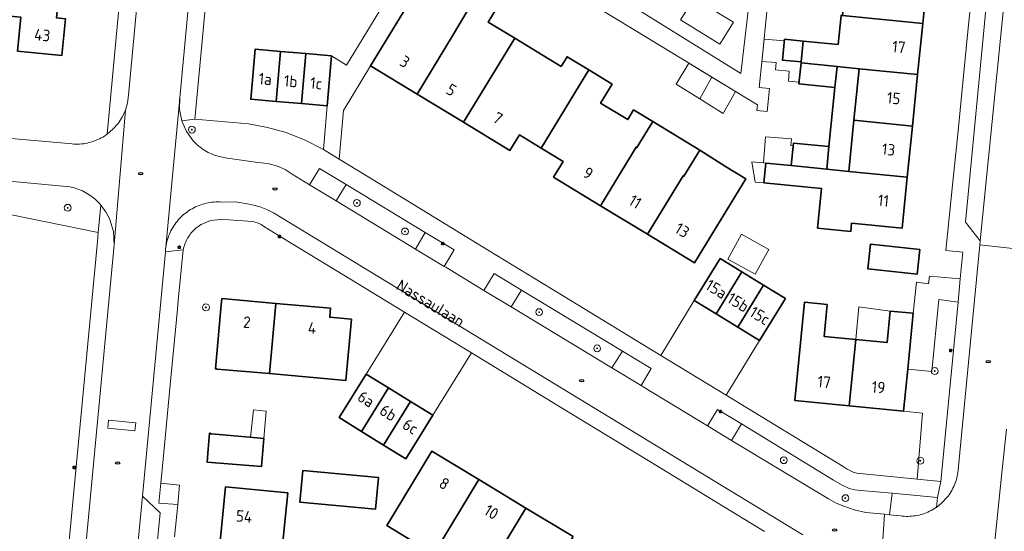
# Model space of a CAD drawing. Header units: metres. Extents: x 152610 to 160096, y 456114 to 462495.
# Tile 72 of 256: x 156213 to 156328, y 459058 to 459117. Entities that reach past the tile are written whole.
import ezdxf
from ezdxf.enums import TextEntityAlignment as Align

# ---------------------------------------------------------------- set-up
doc = ezdxf.new("R2010")
doc.units = ezdxf.units.M
doc.header["$LTSCALE"] = 0.5
doc.layers.get('0').update_dxf_attribs({"linetype": 'CONTINUOUS'})
for name, color, linetype, lineweight in [('B-PV-GR-BEPLANTING_CULTUUR_BODEMBEDEKKER-GV', 251, 'CONTINUOUS', 18), ('B-PV-GR-BEPLANTING_CULTUUR_HEESTERS-GV', 251, 'CONTINUOUS', 18), ('B-PV-GR-BEPLANTING_CULTUUR_ROOS-GV', 251, 'CONTINUOUS', 18), ('B-PV-GR-BOOM-S', 251, 'CONTINUOUS', 25), ('B-PV-IE-MEUBILAIR-S', 251, 'CONTINUOUS', 25), ('B-PV-OG-BEBOUWING-GV', 6, 'CONTINUOUS', 35), ('B-PV-OG-BEBOUWING-T18', 1, 'CONTINUOUS', 18), ('B-PV-OG-BEBOUWING_OVERBOUWING-GV', 251, 'CONTINUOUS', 18), ('B-PV-OG-BEBOUWING_SCHUUR-GV', 251, 'CONTINUOUS', 18), ('B-PV-OG-TERREIN_BEGROEID-GV', 251, 'CONTINUOUS', 18), ('B-PV-OG-TOPOGRAFIE-T18', 1, 'CONTINUOUS', 18), ('B-PV-VH-GESLOTENVERHARDING_ASFALT-GV', 251, 'CONTINUOUS', 18), ('B-PV-VH-OPENVERHARDING_BETONSTRAATSTEEN-GV', 251, 'CONTINUOUS', 18), ('B-PV-VH-OPENVERHARDING_TEGEL-GV', 251, 'CONTINUOUS', 18)]:
    doc.layers.add(name, color=color, linetype=linetype, lineweight=lineweight)
doc.styles.add('NLCS-ISO', font='NLCS-ISO.ttf')
doc.styles.add('NLCS-ISO-M750-T18', font='NLCS-ISO.ttf', dxfattribs={"height": 1.35})

# ---------------------------------------------------------------- blocks, each defined once
blk = doc.blocks.new('SIE-MEUBILAIR_PAAL_LICHTMAST-SO')
for points in [[(-0.62, 0), (-1, 0)], [(-0.71, 0.71), (-0.44, 0.44)], [(0, 1), (0, 0.62)], [(0.44, 0.44), (0.71, 0.71)], [(1, 0), (0.62, 0)], [(-0.71, -0.71), (-0.44, -0.44)], [(0, -0.62), (0, -1)], [(0.44, -0.44), (0.71, -0.71)]]:
    blk.add_lwpolyline(points)
blk.add_circle((0, 0), 0.5)
blk = doc.blocks.new('SIE-MEUBILAIR_PUT_RIOOLPUT-SO')
blk.add_ellipse((0, 0), major_axis=(1.25, 0), ratio=0.54)
blk = doc.blocks.new('SGR-BOOM_GBKN-SO')
at = {"linetype": 'ByBlock', "lineweight": 18}
h = blk.add_hatch(color=0, dxfattribs=at)
h.dxf.hatch_style = 1
edge = h.paths.add_edge_path()
edge.add_arc((0, 0), 0.25, 0, 360)
at = {"color": 0, "linetype": 'ByBlock', "lineweight": 18}
for radius in [2, 0.25]:
    blk.add_circle((0, 0), radius, dxfattribs=at)
at = {"color": 0, "linetype": 'ByBlock', "lineweight": 18, "style": 'NLCS-ISO'}
blk.add_attdef('SOORT', (2.5, 0), '', height=1.5, dxfattribs=at)

msp = doc.modelspace()

# ---------------------------------------------------------------- linework, layer by layer
at = {"layer": 'B-PV-GR-BEPLANTING_CULTUUR_BODEMBEDEKKER-GV', "flags": 128}
for points in [[(156258.83, 459090.587), (156259.94, 459092.539), (156250.71, 459098.132), (156249.523, 459096.226)], [(156281.782, 459076.679), (156283.03, 459078.627), (156271.219, 459085.784), (156270.001, 459083.818)], [(156314.257, 459059.474), (156314.594, 459062.002), (156310.902, 459062.308), (156310.202, 459062.39), (156309.553, 459062.562), (156308.738, 459062.941), (156307.724, 459063.532), (156296.942, 459070.105), (156295.798, 459068.187), (156307.122, 459061.326), (156307.946, 459060.89), (156308.798, 459060.513), (156310.124, 459060.061), (156311.491, 459059.751), (156313.675, 459059.532)]]:
    msp.add_lwpolyline(points, close=True, dxfattribs=at)
at = {"layer": 'B-PV-GR-BEPLANTING_CULTUUR_HEESTERS-GV', "flags": 128}
for points in [[(156294.43, 459114.588), (156296.02, 459117.145), (156291.415, 459119.972), (156289.838, 459117.404)], [(156322.289, 459084.364), (156320.033, 459084.664), (156319.209, 459076.257), (156316.405, 459076.515), (156315.919, 459071.592), (156318.13, 459071.357), (156317.495, 459063.649), (156320.269, 459063.375)], [(156231.211, 459062.953), (156229.007, 459063.169), (156228.803, 459060.813), (156230.989, 459060.667)]]:
    msp.add_lwpolyline(points, close=True, dxfattribs=at)
msp.add_lwpolyline([(156207.494, 459095.4), (156221.706, 459092.534), (156222.008, 459095.729), (156221.856, 459095.9), (156221.698, 459096.065), (156221.534, 459096.225), (156221.364, 459096.379), (156221.19, 459096.527), (156221.01, 459096.669), (156220.826, 459096.805), (156220.636, 459096.934), (156220.443, 459097.056), (156220.245, 459097.172), (156220.043, 459097.28), (156219.838, 459097.381), (156219.629, 459097.475), (156219.418, 459097.562), (156219.203, 459097.641), (156218.985, 459097.713), (156218.766, 459097.777), (156218.544, 459097.834), (156218.381, 459097.87), (156209.594, 459098.685)], dxfattribs=at)
at = {"layer": 'B-PV-GR-BEPLANTING_CULTUUR_ROOS-GV', "flags": 128}
for points in [[(156249.523, 459096.226), (156250.71, 459098.132), (156247.578, 459100.029), (156246.406, 459098.115)], [(156258.83, 459090.587), (156262.176, 459088.559), (156263.342, 459090.478), (156259.94, 459092.539)], [(156266.812, 459085.75), (156270.001, 459083.818), (156271.219, 459085.784), (156268.011, 459087.728)], [(156322.553, 459087.111), (156318.934, 459087.419), (156318.833, 459086.529), (156317.424, 459086.692), (156317.052, 459083.062), (156316.405, 459076.515), (156319.209, 459076.257), (156320.033, 459084.664), (156322.289, 459084.364)], [(156285.203, 459074.607), (156286.383, 459076.595), (156283.03, 459078.627), (156281.782, 459076.679)], [(156292.991, 459069.888), (156295.798, 459068.187), (156296.942, 459070.105), (156294.141, 459071.802)], [(156319.87, 459061.477), (156314.594, 459062.002), (156314.257, 459059.474), (156315.554, 459059.344), (156315.771, 459059.318), (156315.989, 459059.3), (156316.207, 459059.29), (156316.426, 459059.288), (156316.644, 459059.294), (156316.863, 459059.308), (156317.08, 459059.33), (156317.297, 459059.36), (156317.512, 459059.398), (156317.726, 459059.444), (156317.938, 459059.497), (156318.148, 459059.558), (156318.355, 459059.627), (156318.56, 459059.703), (156318.762, 459059.787), (156318.961, 459059.878), (156319.156, 459059.977), (156319.348, 459060.082), (156319.535, 459060.194), (156319.718, 459060.314), (156319.757, 459060.34)]]:
    msp.add_lwpolyline(points, close=True, dxfattribs=at)
at = {"layer": 'B-PV-OG-BEBOUWING-GV', "flags": 128}
for points in [[(156216.154, 459135.487), (156209.876, 459136.1), (156209.447, 459131.709), (156210.498, 459131.606), (156209.175, 459118.058), (156212.648, 459117.719), (156212.259, 459113.737), (156217.425, 459113.233), (156217.846, 459117.542), (156216.83, 459117.642), (156218.168, 459131.335), (156215.771, 459131.57)], [(156318.749, 459122.902), (156305.116, 459124.27), (156304.878, 459121.895), (156309.142, 459121.467), (156309.102, 459121.069), (156308.785, 459117.914), (156318.154, 459116.974)], [(156264.97, 459118.644), (156259.569, 459121.926), (156253.559, 459112.038), (156258.991, 459108.737), (156263.142, 459115.567)], [(156269.14, 459120.175), (156266.774, 459121.613), (156264.97, 459118.644), (156263.142, 459115.567), (156258.991, 459108.737), (156264.439, 459105.426), (156268.603, 459112.251), (156270.431, 459115.258), (156267.306, 459117.157)], [(156308.785, 459117.914), (156308.6, 459117.932), (156308.258, 459114.517), (156304.182, 459114.926), (156303.938, 459112.488), (156303.927, 459112.379), (156308.141, 459111.956), (156310.71, 459111.698), (156317.555, 459111.011), (156318.154, 459116.974)], [(156275.859, 459111.96), (156270.431, 459115.258), (156268.603, 459112.251), (156264.439, 459105.426), (156269.86, 459102.131), (156270.963, 459103.947), (156273.52, 459102.393), (156279.095, 459111.563), (156276.556, 459113.106)], [(156304.182, 459114.926), (156301.993, 459115.146), (156301.748, 459112.708), (156303.938, 459112.488)], [(156243.016, 459113.718), (156240.037, 459113.974), (156239.535, 459108.131), (156242.513, 459107.875)], [(156245.995, 459113.462), (156243.016, 459113.718), (156242.513, 459107.875), (156245.492, 459107.619)], [(156248.975, 459113.206), (156245.995, 459113.462), (156245.492, 459107.619), (156248.473, 459107.363)], [(156308.141, 459111.956), (156303.927, 459112.379), (156303.681, 459109.926), (156307.895, 459109.503)], [(156280.47, 459095.661), (156284.636, 459102.516), (156284.727, 459102.46), (156286.579, 459105.508), (156284.338, 459106.87), (156283.647, 459105.733), (156280.464, 459107.668), (156281.824, 459109.905), (156279.095, 459111.563), (156273.52, 459102.393), (156276.078, 459100.838), (156274.965, 459099.007)], [(156310.71, 459111.698), (156308.141, 459111.956), (156307.895, 459109.503), (156307.191, 459102.573), (156306.927, 459099.941), (156309.504, 459099.682), (156310.104, 459105.663)], [(156317.555, 459111.011), (156310.71, 459111.698), (156310.104, 459105.663), (156316.95, 459104.976)], [(156292.082, 459102.164), (156286.579, 459105.508), (156284.727, 459102.46), (156284.636, 459102.516), (156280.47, 459095.661), (156285.973, 459092.317), (156290.128, 459099.156), (156290.22, 459099.1)], [(156316.95, 459104.976), (156310.104, 459105.663), (156309.504, 459099.682), (156316.35, 459098.995)], [(156307.191, 459102.573), (156303.043, 459102.989), (156302.78, 459100.358), (156306.927, 459099.941)], [(156295.084, 459100.267), (156292.082, 459102.164), (156290.22, 459099.1), (156290.128, 459099.156), (156285.973, 459092.317), (156291.475, 459088.973), (156297.461, 459098.823)], [(156302.78, 459100.358), (156299.795, 459100.657), (156299.562, 459098.339), (156306.332, 459097.66), (156305.849, 459093.038), (156309.735, 459092.632), (156309.837, 459093.604), (156315.749, 459093.011), (156316.35, 459098.995), (156309.504, 459099.682), (156306.927, 459099.941)], [(156317.834, 459090.527), (156312.043, 459091.156), (156311.732, 459088.287), (156317.523, 459087.658)], [(156297.001, 459087.918), (156294.454, 459089.477), (156291.436, 459084.547), (156293.983, 459082.989)], [(156299.548, 459086.359), (156297.001, 459087.918), (156293.983, 459082.989), (156296.53, 459081.43)], [(156302.097, 459084.798), (156299.548, 459086.359), (156296.53, 459081.43), (156299.08, 459079.869)], [(156236.146, 459084.788), (156236.083, 459084.07), (156236.001, 459083.144), (156235.418, 459076.557), (156235.52, 459076.548), (156235.619, 459076.539), (156241.733, 459075.998), (156242.485, 459084.228)], [(156242.485, 459084.228), (156241.733, 459075.998), (156248.141, 459075.432), (156250.682, 459075.207), (156251.316, 459082.373), (156248.775, 459082.598), (156248.869, 459083.663)], [(156306.994, 459084.11), (156304.338, 459084.373), (156303.199, 459072.849), (156309.558, 459072.221), (156310.327, 459079.995), (156306.624, 459080.361)], [(156317.052, 459083.062), (156314.36, 459083.328), (156313.995, 459079.633), (156310.327, 459079.995), (156309.558, 459072.221), (156315.919, 459071.592), (156316.405, 459076.515)], [(156255.644, 459074.344), (156253.044, 459075.951), (156249.888, 459070.845), (156252.488, 459069.238)], [(156258.244, 459072.737), (156255.644, 459074.344), (156252.488, 459069.238), (156255.088, 459067.631)], [(156260.841, 459071.132), (156258.244, 459072.737), (156255.088, 459067.631), (156257.685, 459066.026)], [(156234.838, 459069.013), (156234.718, 459069.024), (156234.561, 459067.171), (156234.431, 459065.646), (156240.778, 459065.107), (156241.059, 459068.414), (156239.83, 459068.523), (156234.933, 459068.956), (156234.835, 459068.965)], [(156266.236, 459063.596), (156260.73, 459066.935), (156256.421, 459059.83), (156255.444, 459058.219), (156260.95, 459054.88), (156261.927, 459056.491)], [(156254.473, 459063.82), (156245.636, 459064.645), (156245.291, 459060.935), (156254.127, 459060.112)], [(156243.859, 459062.025), (156236.59, 459062.731), (156235.968, 459056.326), (156243.23, 459055.557)], [(156271.742, 459060.257), (156266.236, 459063.596), (156261.927, 459056.491), (156267.433, 459053.152)], [(156277.247, 459056.919), (156271.742, 459060.257), (156267.433, 459053.152), (156272.938, 459049.813)]]:
    msp.add_lwpolyline(points, close=True, dxfattribs=at)
at = {"layer": 'B-PV-OG-BEBOUWING_OVERBOUWING-GV', "flags": 128}
for points in [[(156301.974, 459114.96), (156299.591, 459115.158), (156299.358, 459112.838), (156299.33, 459112.561), (156300.998, 459112.423), (156300.927, 459111.564), (156302.536, 459111.43), (156302.437, 459110.234), (156303.701, 459110.129), (156303.927, 459112.379), (156303.938, 459112.488), (156301.748, 459112.708)], [(156292.074, 459108.168), (156293.467, 459110.728), (156290.8, 459112.348), (156289.312, 459109.898)], [(156299.538, 459100.676), (156299.795, 459100.657), (156302.78, 459100.358), (156303.011, 459102.673), (156302.731, 459102.694), (156302.79, 459103.491), (156299.759, 459103.712)], [(156299.795, 459100.657), (156299.538, 459100.676), (156298.165, 459100.78), (156298.569, 459098.407), (156299.562, 459098.339)], [(156314.36, 459083.328), (156310.697, 459083.808), (156310.327, 459079.995), (156313.995, 459079.633)]]:
    msp.add_lwpolyline(points, close=True, dxfattribs=at)
at = {"layer": 'B-PV-OG-BEBOUWING_SCHUUR-GV', "flags": 128}
for points in [[(156296.252, 459109.035), (156293.467, 459110.728), (156292.074, 459108.168), (156294.803, 459106.457)], [(156300.165, 459090.542), (156296.974, 459092.31), (156295.37, 459089.413), (156298.56, 459087.646)], [(156241.329, 459071.59), (156239.846, 459071.745), (156239.512, 459068.551), (156239.83, 459068.523), (156241.059, 459068.414)]]:
    msp.add_lwpolyline(points, close=True, dxfattribs=at)
at = {"layer": 'B-PV-OG-TERREIN_BEGROEID-GV', "flags": 128}
msp.add_lwpolyline([(156212.406, 459045.356), (156212.625, 459045.318), (156212.845, 459045.288), (156213.067, 459045.266), (156213.288, 459045.252), (156213.51, 459045.246), (156213.733, 459045.247), (156213.955, 459045.257), (156214.176, 459045.275), (156214.397, 459045.301), (156214.617, 459045.334), (156214.835, 459045.376), (156215.052, 459045.426), (156215.266, 459045.483), (156215.299, 459045.492), (156216.374, 459045.916), (156217.353, 459046.53), (156221.606, 459091.476), (156221.706, 459092.534), (156207.494, 459095.4)], dxfattribs=at)
at = {"layer": 'B-PV-VH-GESLOTENVERHARDING_ASFALT-GV', "flags": 128}
for points in [[(156229.082, 459149.993), (156225.235, 459108.589), (156225.117, 459107.712), (156224.873, 459106.862), (156223.564, 459091.062), (156219.767, 459050.927)], [(156222.419, 459015.364), (156226.874, 459061.645), (156229.557, 459090.248), (156229.564, 459090.378), (156229.583, 459090.598), (156229.61, 459090.818), (156230.336, 459098.714), (156231.186, 459107.827), (156231.194, 459107.941), (156231.203, 459108.055), (156231.214, 459108.169), (156231.228, 459108.283), (156235.074, 459149.293)], [(156209.594, 459098.685), (156218.381, 459097.87), (156218.544, 459097.834), (156218.766, 459097.777), (156218.985, 459097.713), (156219.203, 459097.641), (156219.418, 459097.562), (156219.629, 459097.475), (156219.838, 459097.381), (156220.043, 459097.28), (156220.245, 459097.172), (156220.443, 459097.056), (156220.636, 459096.934), (156220.826, 459096.805), (156221.01, 459096.669), (156221.19, 459096.527), (156221.364, 459096.379), (156221.534, 459096.225), (156221.698, 459096.065), (156221.856, 459095.9), (156222.008, 459095.729), (156222.561, 459094.98), (156223.004, 459094.161), (156223.472, 459092.645), (156223.564, 459091.062), (156224.873, 459106.862), (156224.503, 459106.043), (156224.017, 459105.287), (156223.419, 459104.606), (156222.726, 459104.023), (156222.608, 459103.939), (156222.424, 459103.818), (156222.236, 459103.703), (156222.043, 459103.595), (156221.848, 459103.494), (156221.648, 459103.4), (156221.445, 459103.314), (156221.24, 459103.235), (156221.031, 459103.163), (156220.82, 459103.099), (156220.607, 459103.043), (156220.392, 459102.995), (156220.176, 459102.954), (156219.958, 459102.921), (156219.739, 459102.896), (156219.519, 459102.88), (156219.299, 459102.871), (156219.078, 459102.87), (156218.858, 459102.877), (156218.638, 459102.892), (156203.529, 459104.246)]]:
    msp.add_lwpolyline(points, dxfattribs=at)
msp.add_lwpolyline([(156225.986, 459069.311), (156222.819, 459069.615), (156222.909, 459070.545), (156226.076, 459070.241)], close=True, dxfattribs=at)
at = {"layer": 'B-PV-VH-OPENVERHARDING_BETONSTRAATSTEEN-GV', "flags": 128}
for points in [[(156324.889, 459091.552), (156324.844, 459091.08), (156329.746, 459090.542), (156336.58, 459157.439), (156331.54, 459157.908), (156329.801, 459140.577)], [(156324.889, 459091.552), (156329.801, 459140.577), (156327.465, 459138.647), (156323.162, 459093.737)], [(156299.121, 459132.038), (156295.767, 459132.38), (156292.206, 459126.544), (156286.574, 459130.034), (156288.468, 459133.124), (156278.844, 459134.122), (156284.209, 459130.785), (156282.731, 459128.358), (156284.012, 459127.558), (156283.002, 459125.944), (156284.297, 459125.145), (156281.57, 459120.695), (156296.888, 459111.129), (156298.17, 459122.202), (156294.224, 459124.609), (156295.8, 459127.198), (156298.523, 459125.54)], [(156294.43, 459114.588), (156289.838, 459117.404), (156291.415, 459119.972), (156296.02, 459117.145)], [(156293.983, 459082.989), (156291.436, 459084.547), (156287.512, 459078.136), (156295.161, 459073.467), (156299.08, 459079.869), (156296.53, 459081.43)], [(156265.35, 459078.427), (156257.524, 459083.199), (156253.044, 459075.951), (156255.644, 459074.344), (156258.244, 459072.737), (156260.841, 459071.132)], [(156225.986, 459069.311), (156226.076, 459070.241), (156222.909, 459070.545), (156222.819, 459069.615)], [(156228.957, 459059.715), (156226.874, 459061.645), (156222.419, 459015.364), (156224.805, 459017.192)]]:
    msp.add_lwpolyline(points, close=True, dxfattribs=at)
for points in [[(156313.358, 459054.702), (156313.675, 459059.532), (156311.491, 459059.751), (156310.124, 459060.061), (156308.798, 459060.513), (156307.946, 459060.89), (156307.122, 459061.326), (156295.798, 459068.187), (156292.991, 459069.888), (156285.447, 459074.459), (156285.203, 459074.607), (156281.782, 459076.679), (156270.001, 459083.818), (156266.812, 459085.75), (156262.361, 459088.447), (156262.176, 459088.559), (156258.83, 459090.587), (156249.523, 459096.226), (156246.406, 459098.115), (156244.385, 459099.339), (156243.559, 459099.89), (156242.658, 459100.305), (156241.533, 459100.61), (156240.372, 459100.711), (156236.563, 459101.271), (156236.46, 459101.286), (156236.241, 459101.324), (156236.023, 459101.369), (156235.806, 459101.423), (156235.592, 459101.484), (156235.38, 459101.553), (156235.171, 459101.629), (156234.965, 459101.713), (156234.761, 459101.804), (156234.561, 459101.903), (156234.365, 459102.008), (156234.173, 459102.121), (156233.985, 459102.24), (156233.801, 459102.366), (156233.622, 459102.499), (156233.448, 459102.638), (156233.279, 459102.783), (156233.115, 459102.934), (156232.957, 459103.091), (156232.804, 459103.253), (156232.005, 459104.352), (156231.461, 459105.598), (156231.199, 459106.928), (156231.228, 459108.283), (156231.214, 459108.169), (156231.203, 459108.055), (156231.194, 459107.941), (156231.186, 459107.827), (156230.336, 459098.714), (156229.61, 459090.818), (156229.645, 459091.036), (156229.687, 459091.253), (156229.738, 459091.469), (156229.796, 459091.683), (156229.861, 459091.894), (156229.935, 459092.102), (156230.016, 459092.308), (156230.104, 459092.511), (156230.2, 459092.711), (156230.302, 459092.907), (156230.412, 459093.099), (156230.529, 459093.287), (156230.652, 459093.471), (156230.782, 459093.65), (156230.918, 459093.824), (156231.061, 459093.994), (156231.209, 459094.158), (156231.364, 459094.316), (156231.524, 459094.469), (156231.689, 459094.616), (156231.767, 459094.682), (156231.941, 459094.821), (156232.12, 459094.953), (156232.304, 459095.079), (156232.492, 459095.198), (156232.684, 459095.31), (156232.88, 459095.416), (156233.079, 459095.514), (156233.282, 459095.605), (156233.488, 459095.689), (156233.697, 459095.765), (156233.909, 459095.833), (156234.123, 459095.894), (156234.339, 459095.948), (156234.557, 459095.993), (156234.776, 459096.031), (156234.997, 459096.06), (156235.218, 459096.082), (156235.44, 459096.096), (156235.662, 459096.102), (156235.885, 459096.099), (156236.107, 459096.089), (156237.744, 459096.103), (156239.358, 459095.834), (156240.051, 459095.683), (156240.73, 459095.478), (156241.487, 459095.195), (156242.203, 459094.818), (156304.127, 459057.11)], [(156329.746, 459090.542), (156324.844, 459091.08), (156322.307, 459064.728), (156322.3, 459064.654), (156322.275, 459064.437), (156322.242, 459064.222), (156322.201, 459064.008), (156322.152, 459063.795), (156322.095, 459063.585), (156322.03, 459063.376), (156321.959, 459063.171), (156321.879, 459062.968), (156321.792, 459062.768), (156321.698, 459062.571), (156321.597, 459062.378), (156321.488, 459062.189), (156321.373, 459062.004), (156321.251, 459061.823), (156321.123, 459061.647), (156320.988, 459061.476), (156320.413, 459060.864), (156319.757, 459060.34), (156319.718, 459060.314), (156319.535, 459060.194), (156319.348, 459060.082), (156319.156, 459059.977), (156318.961, 459059.878), (156318.762, 459059.787), (156318.56, 459059.703), (156318.355, 459059.627), (156318.148, 459059.558), (156317.938, 459059.497), (156317.726, 459059.444), (156317.512, 459059.398), (156317.297, 459059.36), (156317.08, 459059.33), (156316.863, 459059.308), (156316.644, 459059.294), (156316.426, 459059.288), (156316.207, 459059.29), (156315.989, 459059.3), (156315.771, 459059.318), (156315.554, 459059.344), (156314.257, 459059.474), (156313.675, 459059.532), (156313.358, 459054.702)], [(156326.463, 459055.254), (156327.41, 459064.371), (156327.943, 459069.502)]]:
    msp.add_lwpolyline(points, dxfattribs=at)
at = {"layer": 'B-PV-VH-OPENVERHARDING_TEGEL-GV', "flags": 128}
for points in [[(156238.947, 459169.4), (156236.979, 459169.61), (156235.972, 459158.874), (156235.074, 459149.293), (156231.228, 459108.283), (156231.199, 459106.928), (156231.461, 459105.598), (156232.984, 459105.786), (156233.802, 459114.51), (156235.743, 459135.217), (156236.618, 459144.545), (156237.604, 459155.078), (156237.941, 459158.67), (156238.723, 459167.016)], [(156229.082, 459149.993), (156227.024, 459150.234), (156226.566, 459145.307), (156225.924, 459138.407), (156222.726, 459104.023), (156223.419, 459104.606), (156224.017, 459105.287), (156224.503, 459106.043), (156224.873, 459106.862), (156225.117, 459107.712), (156225.235, 459108.589)], [(156263.743, 459128.793), (156261.595, 459129.983), (156258.001, 459124.071), (156250.744, 459112.131), (156248.975, 459113.206), (156248.473, 459107.363), (156248.033, 459102.239), (156249.897, 459101.101), (156250.389, 459106.822), (156253.559, 459112.038), (156259.569, 459121.926)], [(156287.512, 459078.136), (156280.104, 459082.659), (156274.608, 459086.014), (156266.553, 459090.932), (156258.569, 459095.806), (156253.144, 459099.118), (156249.897, 459101.101), (156248.033, 459102.239), (156245.902, 459103.335), (156243.673, 459104.216), (156241.504, 459104.832), (156239.287, 459105.244), (156232.984, 459105.786), (156231.461, 459105.598), (156232.005, 459104.352), (156232.804, 459103.253), (156232.957, 459103.091), (156233.115, 459102.934), (156233.279, 459102.783), (156233.448, 459102.638), (156233.622, 459102.499), (156233.801, 459102.366), (156233.985, 459102.24), (156234.173, 459102.121), (156234.365, 459102.008), (156234.561, 459101.903), (156234.761, 459101.804), (156234.965, 459101.713), (156235.171, 459101.629), (156235.38, 459101.553), (156235.592, 459101.484), (156235.806, 459101.423), (156236.023, 459101.369), (156236.241, 459101.324), (156236.46, 459101.286), (156236.563, 459101.271), (156240.372, 459100.711), (156241.533, 459100.61), (156242.658, 459100.305), (156243.559, 459099.89), (156244.385, 459099.339), (156246.406, 459098.115), (156247.578, 459100.029), (156250.71, 459098.132), (156259.94, 459092.539), (156263.342, 459090.478), (156262.176, 459088.559), (156262.361, 459088.447), (156266.812, 459085.75), (156268.011, 459087.728), (156271.219, 459085.784), (156283.03, 459078.627), (156286.383, 459076.595), (156285.203, 459074.607), (156285.447, 459074.459), (156292.991, 459069.888), (156294.141, 459071.802), (156296.942, 459070.105), (156307.724, 459063.532), (156308.738, 459062.941), (156309.553, 459062.562), (156310.202, 459062.39), (156310.902, 459062.308), (156314.594, 459062.002), (156319.87, 459061.477), (156320.269, 459063.375), (156317.495, 459063.649), (156315.157, 459063.88), (156311.184, 459064.272), (156310.644, 459064.302), (156310.118, 459064.425), (156309.697, 459064.599), (156309.305, 459064.832), (156308.855, 459065.107), (156295.161, 459073.467)]]:
    msp.add_lwpolyline(points, close=True, dxfattribs=at)
for points in [[(156324.088, 459122.366), (156323.493, 459116.438), (156322.894, 459110.475), (156322.288, 459104.44), (156321.688, 459098.459), (156320.881, 459090.416), (156322.851, 459090.203), (156322.553, 459087.111), (156322.289, 459084.364), (156320.269, 459063.375), (156319.87, 459061.477), (156319.757, 459060.34), (156320.413, 459060.864), (156320.988, 459061.476), (156321.123, 459061.647), (156321.251, 459061.823), (156321.373, 459062.004), (156321.488, 459062.189), (156321.597, 459062.378), (156321.698, 459062.571), (156321.792, 459062.768), (156321.879, 459062.968), (156321.959, 459063.171), (156322.03, 459063.376), (156322.095, 459063.585), (156322.152, 459063.795), (156322.201, 459064.008), (156322.242, 459064.222), (156322.275, 459064.437), (156322.3, 459064.654), (156322.307, 459064.728), (156324.844, 459091.08), (156324.889, 459091.552), (156323.162, 459093.737), (156327.465, 459138.647)], [(156274.634, 459122.174), (156282.602, 459117.331), (156290.753, 459112.377), (156296.256, 459109.033), (156298.822, 459107.474), (156298.754, 459106.802), (156299.964, 459106.681), (156300.234, 459109.364), (156299.022, 459109.486), (156299.358, 459112.838), (156299.957, 459118.8)], [(156298.17, 459122.202), (156296.888, 459111.129), (156281.57, 459120.695)], [(156304.127, 459057.11), (156242.203, 459094.818), (156241.487, 459095.195), (156240.73, 459095.478), (156240.051, 459095.683), (156239.358, 459095.834), (156237.744, 459096.103), (156236.107, 459096.089), (156235.885, 459096.099), (156235.662, 459096.102), (156235.44, 459096.096), (156235.218, 459096.082), (156234.997, 459096.06), (156234.776, 459096.031), (156234.557, 459095.993), (156234.339, 459095.948), (156234.123, 459095.894), (156233.909, 459095.833), (156233.697, 459095.765), (156233.488, 459095.689), (156233.282, 459095.605), (156233.079, 459095.514), (156232.88, 459095.416), (156232.684, 459095.31), (156232.492, 459095.198), (156232.304, 459095.079), (156232.12, 459094.953), (156231.941, 459094.821), (156231.767, 459094.682), (156231.689, 459094.616), (156231.524, 459094.469), (156231.364, 459094.316), (156231.209, 459094.158), (156231.061, 459093.994), (156230.918, 459093.824), (156230.782, 459093.65), (156230.652, 459093.471), (156230.529, 459093.287), (156230.412, 459093.099), (156230.302, 459092.907), (156230.2, 459092.711), (156230.104, 459092.511), (156230.016, 459092.308), (156229.935, 459092.102), (156229.861, 459091.894), (156229.796, 459091.683), (156229.738, 459091.469), (156229.687, 459091.253), (156229.645, 459091.036), (156229.61, 459090.818), (156229.583, 459090.598), (156229.564, 459090.378), (156229.557, 459090.248), (156231.64, 459090.501), (156231.672, 459090.653), (156231.718, 459090.835), (156231.772, 459091.015), (156231.834, 459091.192), (156231.903, 459091.366), (156231.979, 459091.537), (156232.063, 459091.705), (156232.153, 459091.869), (156232.251, 459092.029), (156232.355, 459092.185), (156232.466, 459092.336), (156232.583, 459092.483), (156232.706, 459092.624), (156232.835, 459092.76), (156232.97, 459092.89), (156233.111, 459093.014), (156233.256, 459093.132), (156233.407, 459093.244), (156233.562, 459093.349), (156233.721, 459093.448), (156234.847, 459093.914), (156236.057, 459094.057), (156236.961, 459093.998), (156239.206, 459093.853), (156239.774, 459093.801), (156240.324, 459093.65), (156240.746, 459093.449), (156241.137, 459093.192), (156243.189, 459091.94), (156251.315, 459086.985), (156257.524, 459083.199), (156265.35, 459078.427), (156272.563, 459074.029), (156278.061, 459070.676), (156286.216, 459065.702), (156294.166, 459060.856), (156299.636, 459057.521)], [(156219.767, 459050.927), (156223.564, 459091.062), (156223.472, 459092.645), (156223.004, 459094.161), (156222.561, 459094.98), (156222.008, 459095.729), (156221.706, 459092.534), (156221.606, 459091.476), (156217.353, 459046.53)], [(156230.622, 459056.891), (156230.989, 459060.667), (156228.803, 459060.813), (156229.007, 459063.169), (156229.276, 459065.965), (156229.438, 459067.642), (156230.118, 459074.697), (156230.971, 459083.556), (156231.066, 459084.544), (156231.64, 459090.501), (156229.557, 459090.248), (156226.874, 459061.645), (156228.957, 459059.715), (156224.805, 459017.192)], [(156327.943, 459069.502), (156327.41, 459064.371), (156326.463, 459055.254), (156325.31, 459044.151), (156327.139, 459042.017), (156322.987, 459001.781), (156322.737, 459000), (156322.208, 458996.24), (156320.078, 458994.563), (156318.348, 458977.014)]]:
    msp.add_lwpolyline(points, dxfattribs=at)

# ---------------------------------------------------------------- block references
at = {"layer": 'B-PV-GR-BOOM-S', "xscale": 0.2, "yscale": 0.2, "zscale": 0.2}
for p in [(156232.648, 459104.571), (156251.959, 459095.982), (156218.12, 459095.417), (156257.587, 459092.645), (156234.294, 459083.756), (156273.283, 459083.199), (156280.07, 459078.957), (156319.557, 459076.299), (156301.903, 459065.863), (156317.874, 459065.801), (156309.115, 459061.423)]:
    msp.add_blockref('SGR-BOOM_GBKN-SO', p, dxfattribs=at)
at = {"layer": 'B-PV-IE-MEUBILAIR-S', "xscale": 0.2, "yscale": 0.2, "zscale": 0.2}
for name, p in [('SIE-MEUBILAIR_PUT_RIOOLPUT-SO', (156226.673, 459099.403)), ('SIE-MEUBILAIR_PUT_RIOOLPUT-SO', (156242.369, 459097.609)), ('SIE-MEUBILAIR_PAAL_LICHTMAST-SO', (156242.903, 459092.062)), ('SIE-MEUBILAIR_PAAL_LICHTMAST-SO', (156262.001, 459091.231)), ('SIE-MEUBILAIR_PAAL_LICHTMAST-SO', (156231.177, 459090.804)), ('SIE-MEUBILAIR_PAAL_LICHTMAST-SO', (156321.44, 459078.712)), ('SIE-MEUBILAIR_PUT_RIOOLPUT-SO', (156325.84, 459077.392)), ('SIE-MEUBILAIR_PUT_RIOOLPUT-SO', (156278.245, 459075.186)), ('SIE-MEUBILAIR_PAAL_LICHTMAST-SO', (156294.494, 459071.559)), ('SIE-MEUBILAIR_PAAL_LICHTMAST-SO', (156218.882, 459065.006)), ('SIE-MEUBILAIR_PUT_RIOOLPUT-SO', (156223.983, 459065.545)), ('SIE-MEUBILAIR_PUT_RIOOLPUT-SO', (156307.843, 459057.697))]:
    msp.add_blockref(name, p, dxfattribs=at)

# ---------------------------------------------------------------- texts
at = {"layer": 'B-PV-OG-BEBOUWING-T18', "style": 'NLCS-ISO-M750-T18'}
for s, rotation, p in [('43', 354.4, (156215.147, 459115.631)), ('17', 354.3, (156315.367, 459114.242)), ('3', 328.7, (156257.573, 459112.524)), ('1a', 355.1, (156241.238, 459110.494)), ('1b', 355.1, (156244.217, 459110.238)), ('1c', 355.1, (156247.196, 459109.982)), ('5', 328.7, (156263.013, 459109.218)), ('15', 354.3, (156314.765, 459108.243)), ('7', 328.7, (156268.448, 459105.915)), ('13', 354.3, (156314.162, 459102.235)), ('9', 328.7, (156279.016, 459099.47)), ('11', 328.7, (156284.52, 459096.125)), ('11', 354.3, (156313.562, 459096.253)), ('13', 328.7, (156290.022, 459092.781)), ('15a', 328.5, (156294.014, 459085.901)), ('15b', 328.5, (156296.562, 459084.342)), ('15c', 328.5, (156299.11, 459082.782)), ('2', 355, (156239.096, 459082.018)), ('4', 355, (156246.721, 459081.343)), ('17', 354.4, (156306.624, 459075.023)), ('19', 354.3, (156312.985, 459074.394)), ('6a', 328.3, (156253.03, 459073.021)), ('6b', 328.3, (156255.63, 459071.414)), ('6c', 328.3, (156258.228, 459069.808)), ('8', 328.8, (156262.187, 459063.128)), ('10', 328.8, (156267.693, 459059.789)), ('54', 354.4, (156238.767, 459059.287))]:
    msp.add_text(s, height=1.35, rotation=rotation, dxfattribs=at).set_placement(p, align=Align.MIDDLE)
at = {"layer": 'B-PV-OG-TOPOGRAFIE-T18', "style": 'NLCS-ISO-M750-T18'}
msp.add_text('Nassaulaan', height=1.35, rotation=328.9, dxfattribs=at).set_placement((156260.579, 459084.24), align=Align.MIDDLE)

doc.saveas('drawing.dxf')
